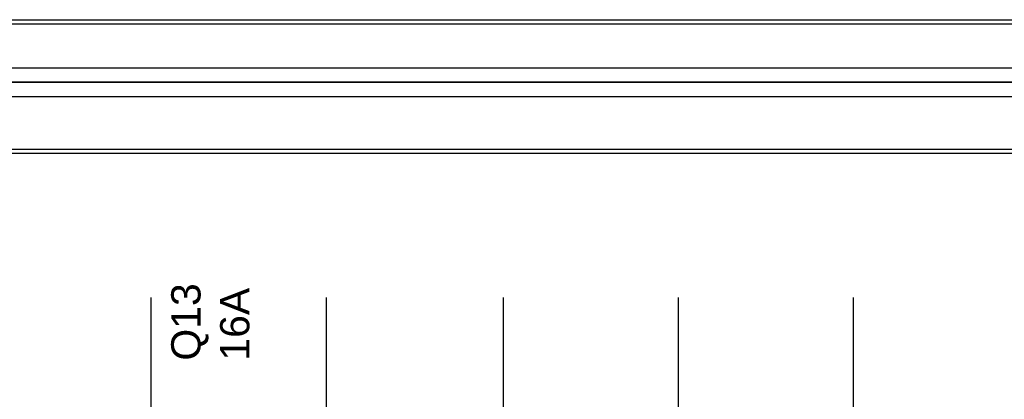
# Model space of a CAD drawing. Extents: x -558982 to 5119495, y -5290134 to 97908.
# Tile 159 of 256: x -472737 to -471730, y -22169 to -21780. Entities that reach past the tile are written whole.
import ezdxf

# ---------------------------------------------------------------- set-up
doc = ezdxf.new("R2010")
doc.units = 0
doc.header["$MEASUREMENT"] = 0
doc.layers.get('0').update_dxf_attribs({"color": 252})
doc.layers.add('50', color=7, linetype='Continuous')
doc.styles.get("Standard").update_dxf_attribs({"font": 'arial.ttf', "bigfont": 'BIGFONT.SHX'})

# ---------------------------------------------------------------- blocks, each defined once
blk = doc.blocks.new('*U1072')
at = {"layer": '50', "color": 7}
blk.add_lwpolyline([(507.824617, -229.100851), (835.919558, -229.100851), (835.919558, -242.79966), (507.824617, -242.79966), (507.824617, -229.100851)], dxfattribs=at)
blk.add_lwpolyline([(508.238179, -229.513961), (835.505996, -229.513961), (835.505996, -242.386551), (508.238179, -242.386551), (508.238179, -229.513961)], close=True, dxfattribs=at)
blk = doc.blocks.new('*U1074')
at = {"layer": '50', "color": 7}
for points in [[(832.001083, -235.501397), (512.000243, -235.501397)], [(515.970229, -234.010496), (827.968097, -234.010496)]]:
    blk.add_lwpolyline(points, dxfattribs=at)
blk = doc.blocks.new('*U1085')
at = {"layer": '50', "color": 7}
for points in [[(512.000243, -235.498748), (832.001083, -235.498748)], [(827.968097, -236.992297), (515.970229, -236.992297)], [(827.968097, -236.992297), (515.970229, -236.992297)], [(827.968097, -236.992297), (515.970229, -236.992297)], [(707.95137, -277.556447), (707.95137, -257.54713)], [(725.885633, -277.556447), (725.885633, -257.54713)], [(743.986911, -277.556447), (743.986911, -257.54713)], [(761.899965, -277.556447), (761.899965, -257.54713)], [(779.834227, -277.556447), (779.834227, -257.54713)]]:
    blk.add_lwpolyline(points, dxfattribs=at)
blk = doc.blocks.new('*U1091')

msp = doc.modelspace()

# ---------------------------------------------------------------- block references
at = {"xscale": 10, "yscale": 10, "zscale": 10}
for name in ['*U1072', '*U1074', '*U1085']:
    msp.add_blockref(name, (-479682.3, -19489.1), dxfattribs=at)
ref = msp.add_blockref('*U1091', (-479682.3, -19489.1), dxfattribs=dict(xscale=10, yscale=10, zscale=10))
ref.add_attrib('Oznaczenie', 'Q13', (-472552.3, -22129.1), dxfattribs={"height": 30, "rotation": 90, "flags": 2})
ref.add_attrib('Pr¹d znamionowy', '16A', (-472502.3, -22129.1), dxfattribs={"height": 30, "rotation": 90, "flags": 2})

doc.saveas('drawing.dxf')
